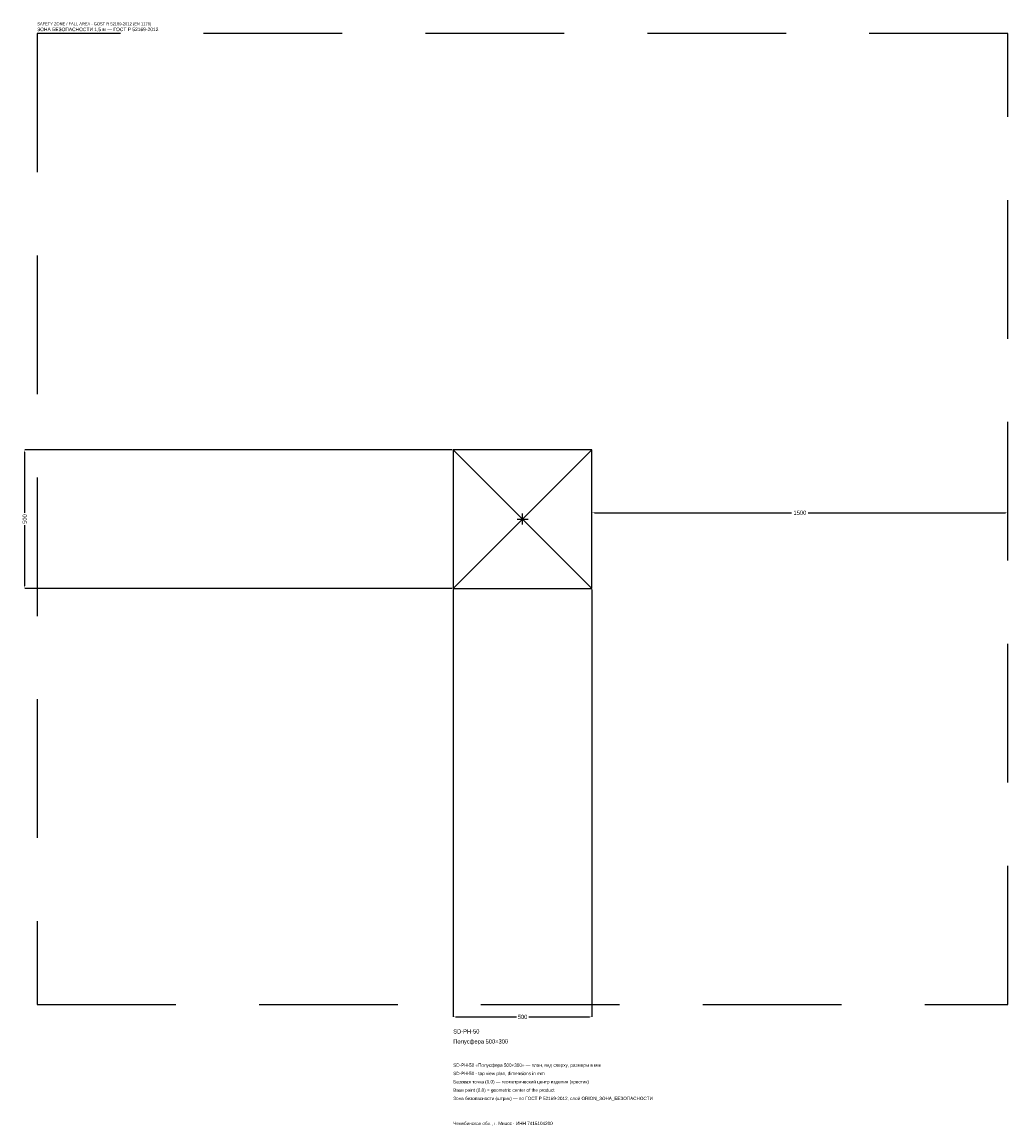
# Model space of a CAD drawing. Header units: metres. Extents: x -1805 to 1750, y -2188 to 1792.
import ezdxf

# ---------------------------------------------------------------- set-up
doc = ezdxf.new("R2010")
doc.units = ezdxf.units.M
doc.linetypes.add('DASHED', pattern=[800, 500, -300])
for name, color, linetype in [('ЗСК_ДАННЫЕ', 3, 'Continuous'), ('ЗСК_ЗОНА_БЕЗОПАСНОСТИ', 1, 'Continuous'), ('ЗСК_КОНТУР', 7, 'Continuous'), ('ЗСК_РАЗМЕРЫ', 8, 'Continuous')]:
    doc.layers.add(name, color=color, linetype=linetype)
doc.dimstyles.new('ORION', dxfattribs={"dimtxt": 15, "dimasz": 9, "dimexe": 1.25, "dimexo": 4.5, "dimtad": 1, "dimdec": 0, "dimcen": 2.5, "dimazin": 3, "dimtfac": 1, "dimtmove": 0, "dimatfit": 3})

# ---------------------------------------------------------------- blocks, each defined once
blk = doc.blocks.new('_CLOSEDFILLED')
at = {"color": 0, "linetype": 'BYBLOCK'}
blk.add_solid([(-1, 0.16), (0, 0), (-1, -0.16)], dxfattribs=at)
blk = doc.blocks.new('*D1')
for p, q in [((-250, -254.5), (-250, -1795)), ((250, -254.5), (250, -1795)), ((-241, -1795), (-22.5, -1795)), ((22.5, -1795), (241, -1795))]:
    blk.add_line(p, q)
at = {"layer": 'Defpoints'}
for p in [(-250, -250), (250, -250), (-250, -1795)]:
    blk.add_point(p, dxfattribs=at)
at = {"layer": 'ЗСК_РАЗМЕРЫ', "xscale": 9, "yscale": 9, "rotation": 180}
blk.add_blockref('_CLOSEDFILLED', (-250, -1795), dxfattribs=at)
at = {"layer": 'ЗСК_РАЗМЕРЫ', "xscale": 9, "yscale": 9}
blk.add_blockref('_CLOSEDFILLED', (250, -1795), dxfattribs=at)
at = {"layer": 'ЗСК_РАЗМЕРЫ', "insert": (0, -1795), "char_height": 15, "attachment_point": 5}
blk.add_mtext('500', dxfattribs=at)
blk = doc.blocks.new('*D2')
for p, q in [((-254.5, 250), (-1795, 250)), ((-1795, 22.5), (-1795, 241)), ((-1795, -241), (-1795, -22.5)), ((-254.5, -250), (-1795, -250))]:
    blk.add_line(p, q)
at = {"layer": 'Defpoints'}
for p in [(-250, 250), (-1795, -250), (-250, -250)]:
    blk.add_point(p, dxfattribs=at)
at = {"layer": 'ЗСК_РАЗМЕРЫ', "xscale": 9, "yscale": 9}
for p, rotation in [((-1795, 250), 90), ((-1795, -250), 270)]:
    blk.add_blockref('_CLOSEDFILLED', p, dxfattribs=dict(at, rotation=rotation))
at = {"layer": 'ЗСК_РАЗМЕРЫ', "insert": (-1795, 0), "char_height": 15, "attachment_point": 5, "rotation": 90}
blk.add_mtext('500', dxfattribs=at)
blk = doc.blocks.new('*D3')
for p, q in [((250, 4.5), (250, 22.5)), ((259, 22.5), (970, 22.5)), ((1030, 22.5), (1741, 22.5)), ((1750, 4.5), (1750, 22.5))]:
    blk.add_line(p, q)
at = {"layer": 'Defpoints'}
for p in [(250, 22.5), (250, 0), (1750, 0)]:
    blk.add_point(p, dxfattribs=at)
at = {"layer": 'ЗСК_РАЗМЕРЫ', "xscale": 9, "yscale": 9, "rotation": 180}
blk.add_blockref('_CLOSEDFILLED', (250, 22.5), dxfattribs=at)
at = {"layer": 'ЗСК_РАЗМЕРЫ', "xscale": 9, "yscale": 9}
blk.add_blockref('_CLOSEDFILLED', (1750, 22.5), dxfattribs=at)
at = {"layer": 'ЗСК_РАЗМЕРЫ', "insert": (1000, 22.5), "char_height": 15, "attachment_point": 5}
blk.add_mtext('1500', dxfattribs=at)
blk = doc.blocks.new('ОРИОН SD-PH-50 Полусфера 500×300')
at = {"layer": 'ЗСК_ЗОНА_БЕЗОПАСНОСТИ', "linetype": 'DASHED'}
blk.add_lwpolyline([(-1750, -1750), (1750, -1750), (1750, 1750), (-1750, 1750)], close=True, dxfattribs=at)
at = {"layer": 'ЗСК_КОНТУР'}
for p, q in [((-250, -250), (250, 250)), ((-250, 250), (250, -250))]:
    blk.add_line(p, q, dxfattribs=at)
blk.add_lwpolyline([(-250, -250), (250, -250), (250, 250), (-250, 250)], close=True, dxfattribs=at)
at = {"layer": 'ЗСК_РАЗМЕРЫ'}
for p, q in [((-20, 0), (20, 0)), ((0, -20), (0, 20))]:
    blk.add_line(p, q, dxfattribs=at)
at = {"layer": 'ЗСК_ДАННЫЕ'}
for tag, p in [('АРТИКУЛ', (-250, -1855)), ('НАИМЕНОВАНИЕ', (-250, -1891))]:
    blk.add_attdef(tag, p, '', height=15, dxfattribs=at)
at = {"layer": 'ЗСК_ДАННЫЕ', "flags": 1}
for tag, p in [('ТЕЛЕФОН', (-250, -1963)), ('ПРОИЗВОДИТЕЛЬ', (-250, -1927)), ('САЙТ', (-250, -2035)), ('АДРЕС', (-250, -2071)), ('РЕКВИЗИТЫ', (-250, -2107)), ('ГАБАРИТЫ', (-250, -2143)), ('ЗОНА_БЕЗОПАСНОСТИ', (-250, -2179))]:
    blk.add_attdef(tag, p, '', height=15, dxfattribs=at)
at = {"layer": 'ЗСК_ЗОНА_БЕЗОПАСНОСТИ', "color": 1}
for s, height, p in [('SAFETY ZONE / FALL AREA - GOST R 52169-2012 (EN 1176)', 10.5, (-1750, 1780)), ('ЗОНА БЕЗОПАСНОСТИ 1,5 м — ГОСТ Р 52169-2012', 12.75, (-1750, 1759))]:
    blk.add_text(s, height=height, dxfattribs=at).set_placement(p)
at = {"layer": 'ЗСК_РАЗМЕРЫ'}
dim = blk.add_linear_dim(base=(-1795, -250), p1=(-250, -250), p2=(-250, 250), angle=90, dimstyle='ORION', dxfattribs=at)
dim.commit()
dim.dimension.update_dxf_attribs({"geometry": '*D2', "text_midpoint": (-1795, 0)})
for base, p1, p2, picture, middle in [((250, 22.5), (250, 0), (1750, 0), '*D3', (1000, 22.5)), ((-250, -1795), (-250, -250), (250, -250), '*D1', (0, -1795))]:
    dim = blk.add_linear_dim(base=base, p1=p1, p2=p2, dimstyle='ORION', dxfattribs=at)
    dim.commit()
    dim.dimension.update_dxf_attribs({"geometry": picture, "text_midpoint": middle})

msp = doc.modelspace()

# ---------------------------------------------------------------- block references
msp.add_blockref('ОРИОН SD-PH-50 Полусфера 500×300', (0, 0)).add_auto_attribs({'АРТИКУЛ': 'SD-PH-50', 'НАИМЕНОВАНИЕ': 'Полусфера 500×300'})

# ---------------------------------------------------------------- texts
at = {"layer": 'ЗСК_ДАННЫЕ', "color": 3}
for s, p in [('SD-PH-50 «Полусфера 500×300» — план, вид сверху, размеры в мм', (-250, -1975)), ('SD-PH-50 - top view plan, dimensions in mm', (-250, -2005)), ('Челябинская обл., г. Миасс · ИНН 7415104200', (-250, -2185))]:
    msp.add_text(s, height=12, dxfattribs=at).set_placement(p)
at = {"layer": 'ЗСК_ДАННЫЕ', "color": 7}
for s, p in [('Базовая точка (0,0) — геометрический центр изделия (крестик)', (-250, -2035)), ('Base point (0,0) = geometric center of the product', (-250, -2065))]:
    msp.add_text(s, height=12, dxfattribs=at).set_placement(p)
at = {"layer": 'ЗСК_ДАННЫЕ', "color": 1}
msp.add_text('Зона безопасности (штрих) — по ГОСТ Р 52169-2012, слой ORION_ЗОНА_БЕЗОПАСНОСТИ', height=12, dxfattribs=at).set_placement((-250, -2095))

doc.saveas('drawing.dxf')
